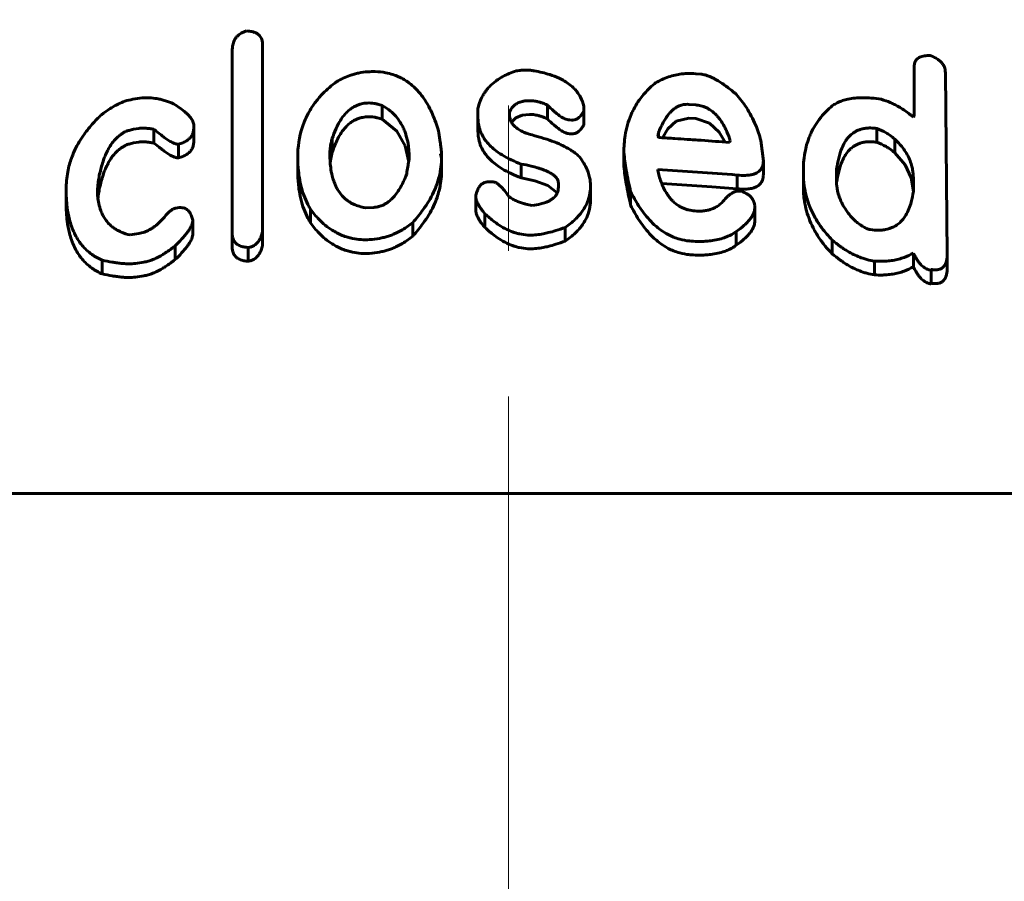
# Model space of a CAD drawing. Header units: millimetres. Extents: x -152 to 381, y -93 to 94.
# Tile 5 of 15: x -5.04 to 5.12, y 77.5 to 86.38. Entities that reach past the tile are written whole.
import ezdxf

# ---------------------------------------------------------------- set-up
doc = ezdxf.new("R2010")
doc.units = ezdxf.units.MM
doc.linetypes.add('K5LT_AXLED', pattern=[12, 7.5, -1.5, 1.5, -1.5])
doc.linetypes.add('K5LT_BASIC', pattern=[0])
doc.layers.add('Системный слой (1)', color=7, linetype='Continuous', true_color=0x6c6c6c)

# ---------------------------------------------------------------- blocks, each defined once
blk = doc.blocks.new('U1')
at = {"layer": 'Системный слой (1)', "color": 150, "linetype": 'K5LT_BASIC', "lineweight": 60, "true_color": 0x0080ff}
for p, q in [((0.033, 85.327), (0.077, 85.372)), ((0.077, 85.372), (0.143, 85.4)), ((0.143, 85.4), (0.22, 85.407))]:
    blk.add_line(p, q, dxfattribs=at)
blk = doc.blocks.new('U3')
at = {"layer": 'Системный слой (1)', "color": 150, "linetype": 'K5LT_BASIC', "lineweight": 60, "true_color": 0x0080ff}
for p, q in [((4.093, 84.888), (3.987, 85.012)), ((4.157, 84.752), (4.093, 84.888)), ((4.179, 84.614), (4.157, 84.752))]:
    blk.add_line(p, q, dxfattribs=at)
blk = doc.blocks.new('U4')
at = {"layer": 'Системный слой (1)', "color": 150, "linetype": 'K5LT_BASIC', "lineweight": 60, "true_color": 0x0080ff}
for p, q in [((1.733, 85.338), (1.647, 85.258)), ((1.864, 85.37), (1.733, 85.338)), ((1.647, 85.258), (1.589, 85.166))]:
    blk.add_line(p, q, dxfattribs=at)
blk = doc.blocks.new('U6')
at = {"layer": 'Системный слой (1)', "color": 150, "linetype": 'K5LT_BASIC', "lineweight": 60, "true_color": 0x0080ff}
for p, q in [((0.132, 84.755), (0.274, 84.723)), ((0.274, 84.723), (0.407, 84.676)), ((0.407, 84.676), (0.505, 84.598))]:
    blk.add_line(p, q, dxfattribs=at)
blk = doc.blocks.new('U8')
at = {"layer": 'Системный слой (1)', "color": 150, "linetype": 'K5LT_BASIC', "lineweight": 60, "true_color": 0x0080ff}
for p, q in [((3.393, 84.732), (3.388, 84.72)), ((3.387, 84.707), (3.386, 84.694)), ((3.388, 84.72), (3.387, 84.707))]:
    blk.add_line(p, q, dxfattribs=at)
blk = doc.blocks.new('U10')
at = {"layer": 'Системный слой (1)', "color": 150, "linetype": 'K5LT_BASIC', "lineweight": 60, "true_color": 0x0080ff}
for p, q in [((2.076, 85.317), (1.933, 85.364)), ((2.174, 85.226), (2.076, 85.317)), ((2.238, 85.122), (2.174, 85.226))]:
    blk.add_line(p, q, dxfattribs=at)
blk = doc.blocks.new('U15')
at = {"layer": 'Системный слой (1)', "color": 150, "linetype": 'K5LT_BASIC', "lineweight": 60, "true_color": 0x0080ff}
for p, q in [((-1.833, 84.949), (-1.838, 84.913)), ((-1.826, 84.984), (-1.833, 84.949)), ((-1.816, 85.019), (-1.826, 84.984))]:
    blk.add_line(p, q, dxfattribs=at)
blk = doc.blocks.new('U18')
at = {"layer": 'Системный слой (1)', "color": 150, "linetype": 'K5LT_BASIC', "lineweight": 60, "true_color": 0x0080ff}
for p, q in [((-1.151, 85.235), (-1.301, 85.358)), ((-1.066, 85.083), (-1.151, 85.235)), ((-1.028, 84.92), (-1.066, 85.083))]:
    blk.add_line(p, q, dxfattribs=at)
blk = doc.blocks.new('U19')
at = {"layer": 'Системный слой (1)', "color": 150, "linetype": 'K5LT_BASIC', "lineweight": 60, "true_color": 0x0080ff}
for p, q in [((1.842, 84.679), (1.583, 84.694)), ((2.101, 84.661), (1.842, 84.679)), ((2.36, 84.641), (2.101, 84.661))]:
    blk.add_line(p, q, dxfattribs=at)

msp = doc.modelspace()

# ---------------------------------------------------------------- linework, layer by layer
at = {"layer": 'Системный слой (1)', "color": 30, "linetype": 'K5LT_AXLED', "lineweight": 18, "true_color": 0xff8000}
msp.add_line((0, 94.5), (0, 60.5), dxfattribs=at)
at = {"layer": 'Системный слой (1)', "color": 150, "linetype": 'K5LT_BASIC', "lineweight": 60, "true_color": 0x0080ff}
for p, q in [((-2.849, 84.181), (-2.849, 86.06)), ((-2.535, 86.123), (-2.535, 84.199)), ((4.187, 85.394), (4.187, 85.901)), ((1.933, 85.827), (1.986, 85.822)), ((4.509, 85.84), (4.528, 83.96)), ((-3.874, 85.563), (-3.779, 85.579)), ((-1.301, 85.358), (-1.301, 85.499)), ((-0.313, 85.374), (-0.313, 85.47)), ((0.403, 85.362), (0.403, 85.503)), ((0.779, 85.494), (0.779, 85.441)), ((0.779, 85.3), (0.779, 85.441)), ((1.864, 85.511), (1.933, 85.505)), ((-0.313, 85.233), (-0.313, 85.374)), ((0.012, 85.427), (0.012, 85.411)), ((0.656, 85.349), (0.63, 85.35)), ((1.864, 85.37), (1.933, 85.364)), ((4.179, 85.378), (4.187, 85.394)), ((-3.813, 85.263), (-3.866, 85.255)), ((-3.656, 85.112), (-3.656, 85.254)), ((-3.246, 85.295), (-3.246, 85.269)), ((-3.246, 85.127), (-3.246, 85.269)), ((3.803, 85.12), (3.803, 85.262)), ((-1.816, 85.019), (-1.816, 85.16)), ((0.656, 85.208), (0.63, 85.208)), ((1.541, 85.178), (1.549, 85.22)), ((1.549, 85.173), (1.549, 85.22)), ((2.29, 85.134), (2.282, 85.119)), ((2.604, 85.139), (2.631, 84.927)), ((3.987, 85.012), (3.987, 85.153)), ((-3.813, 85.122), (-3.866, 85.113)), ((-3.403, 84.96), (-3.403, 85.101)), ((-2.173, 84.824), (-2.173, 84.966)), ((-1.841, 84.993), (-1.841, 84.993)), ((-0.699, 85.001), (-0.69, 84.958)), ((-0.69, 84.958), (-0.69, 85.009)), ((-0.69, 84.817), (-0.69, 84.958)), ((1.192, 84.873), (1.192, 85.014)), ((0.132, 84.755), (0.132, 84.896)), ((1.541, 84.838), (1.541, 84.83)), ((2.631, 84.786), (2.631, 84.927)), ((3.044, 84.808), (3.044, 84.834)), ((3.393, 84.732), (3.393, 84.873)), ((2.36, 84.641), (2.36, 84.782)), ((3.044, 84.667), (3.044, 84.808)), ((3.385, 84.729), (3.385, 84.779)), ((3.385, 84.729), (3.385, 84.729)), ((4.179, 84.751), (4.179, 84.614)), ((-4.562, 84.494), (-4.562, 84.635)), ((-4.24, 84.641), (-4.24, 84.641)), ((-4.232, 84.571), (-4.232, 84.713)), ((-0.207, 84.712), (-0.164, 84.713)), ((0.516, 84.655), (0.516, 84.699)), ((0.848, 84.531), (0.848, 84.672)), ((-0.337, 84.421), (-0.337, 84.562)), ((1.262, 84.47), (1.262, 84.611)), ((2.37, 84.615), (2.413, 84.611)), ((-3.43, 84.441), (-3.395, 84.446)), ((-2.042, 84.289), (-2.042, 84.43)), ((-1.387, 84.449), (-1.475, 84.444)), ((2.543, 84.468), (2.543, 84.451)), ((2.543, 84.31), (2.543, 84.451)), ((-0.241, 84.24), (-0.241, 84.381)), ((-3.256, 84.175), (-3.256, 84.317)), ((-0.987, 84.152), (-0.987, 84.293)), ((0.587, 84.102), (0.587, 84.243)), ((-3.901, 84.165), (-3.813, 84.179)), ((-2.849, 84.04), (-2.849, 84.181)), ((-2.535, 84.057), (-2.535, 84.199)), ((2.351, 84.059), (2.351, 84.2)), ((-3.438, 83.91), (-3.438, 84.051)), ((-2.684, 83.894), (-2.684, 84.035)), ((3.342, 83.971), (3.342, 84.112)), ((4.179, 83.837), (4.179, 83.978)), ((4.528, 83.819), (4.528, 83.96)), ((-4.189, 83.762), (-4.189, 83.903)), ((-3.76, 83.884), (-3.848, 83.871)), ((3.777, 83.753), (3.777, 83.895)), ((-3.76, 83.743), (-3.848, 83.73)), ((4.362, 83.667), (4.362, 83.809)), ((-27.5, 81.5), (27.5, 81.5))]:
    msp.add_line(p, q, dxfattribs=at)
msp.add_arc((-4.543, 84.571), 0.311, 353.6471, 359.9964, dxfattribs=at)
for points, knots in [([(-2.7, 86.268), (-2.712, 86.265), (-2.729, 86.259), (-2.75, 86.249), (-2.768, 86.239), (-2.788, 86.223), (-2.809, 86.202), (-2.825, 86.175), (-2.837, 86.148), (-2.843, 86.124), (-2.848, 86.094), (-2.849, 86.074), (-2.849, 86.06)], [0, 0, 0, 0, 1.358897, 2.023749, 2.839894, 3.882622, 5.223402, 6.817403, 8.322351, 9.666934, 10.756035, 13, 13, 13, 13]), ([(-2.535, 86.123), (-2.535, 86.136), (-2.537, 86.155), (-2.544, 86.181), (-2.553, 86.202), (-2.568, 86.223), (-2.59, 86.241), (-2.617, 86.254), (-2.653, 86.264), (-2.681, 86.267), (-2.7, 86.268)], [0, 0, 0, 0, 2.005634, 2.963157, 4.094934, 5.34861, 6.666509, 7.845809, 8.939602, 11, 11, 11, 11]), ([(4.362, 86.013), (4.349, 86.014), (4.326, 86.014), (4.294, 86.011), (4.267, 86.006), (4.244, 85.997), (4.225, 85.986), (4.212, 85.974), (4.201, 85.959), (4.193, 85.943), (4.188, 85.923), (4.187, 85.909), (4.187, 85.901)], [0, 0, 0, 0, 1.845736, 3.106003, 4.502726, 5.793369, 6.926838, 7.979509, 9.03164, 10.226121, 11.334464, 13, 13, 13, 13]), ([(4.509, 85.84), (4.509, 85.854), (4.507, 85.876), (4.497, 85.901), (4.488, 85.917), (4.477, 85.934), (4.459, 85.955), (4.422, 85.984), (4.387, 86.002), (4.362, 86.013)], [0, 0, 0, 0, 2.115043, 3.160428, 3.727427, 4.586807, 5.750471, 7.114526, 10, 10, 10, 10]), ([(-1.449, 85.847), (-1.481, 85.845), (-1.528, 85.838), (-1.59, 85.823), (-1.669, 85.798), (-1.729, 85.77), (-1.771, 85.746)], [0, 0, 0, 0, 1.939784, 2.830615, 3.848867, 7, 7, 7, 7]), ([(-0.716, 85.218), (-0.732, 85.275), (-0.759, 85.359), (-0.811, 85.472), (-0.855, 85.549), (-0.909, 85.625), (-0.968, 85.688), (-1.03, 85.739), (-1.084, 85.773), (-1.135, 85.798), (-1.194, 85.821), (-1.273, 85.841), (-1.361, 85.85), (-1.423, 85.849), (-1.449, 85.847)], [0, 0, 0, 0, 2.927225, 4.263986, 5.891371, 7.066975, 8.556075, 9.662103, 10.44288, 11.114566, 11.892716, 12.82025, 14.107549, 15, 15, 15, 15]), ([(0.081, 85.856), (0.056, 85.848), (0.015, 85.833), (-0.038, 85.808), (-0.085, 85.782), (-0.114, 85.762), (-0.129, 85.75)], [0, 0, 0, 0, 2.217258, 3.718808, 5.158057, 7, 7, 7, 7]), ([(0.228, 85.863), (0.212, 85.864), (0.187, 85.864), (0.155, 85.864), (0.133, 85.863), (0.108, 85.86), (0.091, 85.858), (0.081, 85.856)], [0, 0, 0, 0, 2.693076, 3.905545, 5.206207, 6.35157, 8, 8, 8, 8]), ([(0.779, 85.494), (0.772, 85.525), (0.753, 85.575), (0.715, 85.634), (0.678, 85.677), (0.635, 85.715), (0.582, 85.751), (0.513, 85.787), (0.411, 85.826), (0.309, 85.85), (0.241, 85.861), (0.228, 85.863)], [0, 0, 0, 0, 1.947059, 3.237595, 4.027943, 5.119801, 6.258666, 7.260794, 8.903402, 11.39347, 12, 12, 12, 12]), ([(-1.771, 85.746), (-1.823, 85.707), (-1.901, 85.64), (-1.976, 85.553), (-2.022, 85.49), (-2.059, 85.43), (-2.095, 85.358), (-2.155, 85.202), (-2.173, 85.07), (-2.173, 84.966)], [0, 0, 0, 0, 1.852839, 3.023743, 3.56165, 4.326802, 5.306302, 6.256576, 10, 10, 10, 10]), ([(-0.129, 85.75), (-0.153, 85.732), (-0.189, 85.701), (-0.226, 85.659), (-0.25, 85.624), (-0.272, 85.587), (-0.295, 85.536), (-0.307, 85.495), (-0.313, 85.47)], [0, 0, 0, 0, 2.101455, 3.404582, 4.306974, 5.452164, 6.809907, 9, 9, 9, 9]), ([(1.933, 85.827), (1.901, 85.829), (1.851, 85.83), (1.781, 85.825), (1.719, 85.814), (1.627, 85.789), (1.563, 85.758), (1.523, 85.735)], [0, 0, 0, 0, 1.745229, 2.634319, 3.806046, 5.168928, 8, 8, 8, 8]), ([(2.351, 85.616), (2.321, 85.641), (2.274, 85.679), (2.21, 85.725), (2.17, 85.75), (2.137, 85.769), (2.109, 85.784), (2.073, 85.8), (2.033, 85.815), (2.001, 85.821), (1.986, 85.822)], [0, 0, 0, 0, 3.256215, 4.944034, 6.257283, 6.991767, 7.882063, 8.665154, 9.943739, 11, 11, 11, 11]), ([(1.523, 85.735), (1.479, 85.7), (1.406, 85.632), (1.331, 85.532), (1.29, 85.457), (1.24, 85.349), (1.201, 85.206), (1.192, 85.073), (1.192, 85.014)], [0, 0, 0, 0, 1.63906, 3.023557, 3.953291, 4.420922, 6.976089, 9, 9, 9, 9]), ([(-3.874, 85.563), (-3.902, 85.559), (-3.953, 85.546), (-4.009, 85.522), (-4.06, 85.497), (-4.121, 85.461), (-4.169, 85.426), (-4.197, 85.404)], [0, 0, 0, 0, 1.761515, 3.275762, 3.914316, 5.538419, 8, 8, 8, 8]), ([(-3.456, 85.516), (-3.482, 85.529), (-3.523, 85.545), (-3.581, 85.561), (-3.637, 85.573), (-3.702, 85.58), (-3.754, 85.58), (-3.779, 85.579)], [0, 0, 0, 0, 2.276212, 3.385465, 4.427765, 6.326566, 8, 8, 8, 8]), ([(0.012, 85.427), (0.02, 85.449), (0.035, 85.477), (0.064, 85.503), (0.08, 85.515), (0.098, 85.526), (0.121, 85.535), (0.148, 85.543), (0.182, 85.548), (0.207, 85.549), (0.22, 85.549)], [0, 0, 0, 0, 3.623495, 4.522698, 5.291608, 6.204014, 7.199877, 8.171581, 9.534701, 11, 11, 11, 11]), ([(0.22, 85.549), (0.237, 85.549), (0.263, 85.547), (0.299, 85.54), (0.327, 85.533), (0.363, 85.521), (0.388, 85.511), (0.403, 85.503)], [0, 0, 0, 0, 2.119986, 3.146264, 4.471427, 5.776203, 8, 8, 8, 8]), ([(2.604, 85.139), (2.591, 85.192), (2.563, 85.277), (2.509, 85.39), (2.446, 85.497), (2.39, 85.571), (2.351, 85.616)], [0, 0, 0, 0, 2.266201, 3.597609, 4.876693, 7, 7, 7, 7]), ([(3.848, 85.563), (3.814, 85.568), (3.75, 85.577), (3.679, 85.58), (3.617, 85.579), (3.559, 85.575), (3.492, 85.563), (3.442, 85.548), (3.399, 85.53), (3.374, 85.517), (3.359, 85.508)], [0, 0, 0, 0, 2.186227, 3.980187, 4.513401, 6.143444, 7.708086, 8.941373, 9.693252, 11, 11, 11, 11]), ([(4.179, 85.378), (4.148, 85.405), (4.1, 85.443), (4.031, 85.485), (3.984, 85.51), (3.925, 85.538), (3.88, 85.554), (3.848, 85.563)], [0, 0, 0, 0, 2.751375, 4.015403, 5.126022, 6.04958, 8, 8, 8, 8]), ([(-3.246, 85.295), (-3.246, 85.308), (-3.253, 85.335), (-3.274, 85.37), (-3.3, 85.4), (-3.336, 85.434), (-3.387, 85.473), (-3.432, 85.502), (-3.456, 85.516)], [0, 0, 0, 0, 1.243393, 2.649303, 3.71506, 4.731905, 6.811683, 9, 9, 9, 9]), ([(-1.457, 85.525), (-1.477, 85.524), (-1.508, 85.519), (-1.548, 85.507), (-1.58, 85.493), (-1.614, 85.474), (-1.65, 85.446), (-1.684, 85.413), (-1.719, 85.368), (-1.752, 85.316), (-1.787, 85.244), (-1.806, 85.191), (-1.816, 85.16)], [0, 0, 0, 0, 1.194455, 1.834319, 2.532417, 3.363435, 4.398546, 5.577266, 6.744721, 8.54203, 10.325285, 13, 13, 13, 13]), ([(-1.301, 85.499), (-1.317, 85.505), (-1.344, 85.513), (-1.396, 85.524), (-1.432, 85.526), (-1.457, 85.525)], [0, 0, 0, 0, 1.975482, 3.278358, 6, 6, 6, 6]), ([(-1.022, 84.946), (-1.022, 84.998), (-1.028, 85.083), (-1.049, 85.178), (-1.07, 85.237), (-1.089, 85.281), (-1.118, 85.334), (-1.158, 85.388), (-1.219, 85.448), (-1.27, 85.482), (-1.301, 85.499)], [0, 0, 0, 0, 2.819732, 4.525677, 5.216055, 6.116585, 6.989777, 8.283507, 9.474028, 11, 11, 11, 11]), ([(0.403, 85.503), (0.424, 85.483), (0.455, 85.454), (0.498, 85.417), (0.524, 85.397), (0.547, 85.382), (0.564, 85.372), (0.583, 85.362), (0.606, 85.353), (0.622, 85.35), (0.63, 85.35)], [0, 0, 0, 0, 3.798215, 5.218938, 6.867025, 7.800981, 8.392408, 9.223598, 10.198028, 11, 11, 11, 11]), ([(0.656, 85.349), (0.66, 85.349), (0.667, 85.349), (0.678, 85.351), (0.69, 85.354), (0.703, 85.359), (0.717, 85.367), (0.733, 85.38), (0.748, 85.396), (0.764, 85.416), (0.774, 85.432), (0.779, 85.441)], [0, 0, 0, 0, 0.643284, 1.323599, 2.091693, 3.006204, 4.170276, 5.673019, 7.519428, 9.274374, 12, 12, 12, 12]), ([(1.864, 85.511), (1.853, 85.512), (1.836, 85.512), (1.814, 85.51), (1.795, 85.506), (1.773, 85.499), (1.747, 85.488), (1.718, 85.471), (1.69, 85.448), (1.662, 85.419), (1.634, 85.383), (1.603, 85.335), (1.575, 85.28), (1.557, 85.239), (1.549, 85.22)], [0, 0, 0, 0, 0.873735, 1.287526, 1.797279, 2.430592, 3.237186, 4.279882, 5.490803, 6.7267, 8.331166, 10.161004, 12.720178, 15, 15, 15, 15]), ([(2.29, 85.134), (2.28, 85.166), (2.262, 85.214), (2.233, 85.276), (2.206, 85.324), (2.179, 85.363), (2.148, 85.399), (2.117, 85.429), (2.081, 85.456), (2.047, 85.475), (2.016, 85.488), (1.978, 85.5), (1.95, 85.504), (1.933, 85.505)], [0, 0, 0, 0, 2.889428, 4.366691, 5.821064, 7.400129, 8.219183, 9.514937, 10.675709, 11.429933, 12.235722, 12.888578, 14, 14, 14, 14]), ([(3.359, 85.508), (3.314, 85.473), (3.249, 85.411), (3.178, 85.317), (3.136, 85.245), (3.095, 85.153), (3.055, 85.021), (3.044, 84.902), (3.044, 84.834)], [0, 0, 0, 0, 1.794439, 2.945895, 4.022948, 4.684904, 6.528682, 9, 9, 9, 9]), ([(-4.197, 85.404), (-4.232, 85.372), (-4.301, 85.302), (-4.381, 85.2), (-4.441, 85.104), (-4.49, 85.006), (-4.525, 84.909), (-4.555, 84.78), (-4.562, 84.695), (-4.562, 84.635)], [0, 0, 0, 0, 1.424192, 3.039196, 4.133439, 5.192268, 6.789675, 7.763975, 10, 10, 10, 10]), ([(-1.457, 85.383), (-1.477, 85.382), (-1.508, 85.377), (-1.548, 85.365), (-1.58, 85.352), (-1.614, 85.332), (-1.65, 85.305), (-1.684, 85.271), (-1.719, 85.227), (-1.752, 85.174), (-1.787, 85.102), (-1.806, 85.05), (-1.816, 85.019)], [0, 0, 0, 0, 1.194455, 1.834319, 2.532417, 3.363435, 4.398546, 5.577266, 6.744721, 8.54203, 10.325285, 13, 13, 13, 13]), ([(-1.301, 85.358), (-1.317, 85.363), (-1.344, 85.371), (-1.396, 85.382), (-1.432, 85.385), (-1.457, 85.383)], [0, 0, 0, 0, 1.975482, 3.278358, 6, 6, 6, 6]), ([(-0.313, 85.374), (-0.313, 85.34), (-0.306, 85.282), (-0.278, 85.206), (-0.242, 85.144), (-0.196, 85.09), (-0.137, 85.037), (-0.035, 84.967), (0.063, 84.922), (0.132, 84.896)], [0, 0, 0, 0, 1.693573, 2.881985, 3.885498, 5.013153, 5.991926, 7.239635, 10, 10, 10, 10]), ([(0.263, 85.191), (0.241, 85.197), (0.208, 85.206), (0.163, 85.222), (0.126, 85.24), (0.087, 85.264), (0.053, 85.295), (0.03, 85.329), (0.015, 85.368), (0.012, 85.395), (0.012, 85.411)], [0, 0, 0, 0, 1.805406, 2.687793, 3.829096, 5.183881, 6.70004, 8.073085, 9.241199, 11, 11, 11, 11]), ([(0.22, 85.407), (0.237, 85.407), (0.263, 85.405), (0.299, 85.399), (0.327, 85.391), (0.363, 85.38), (0.388, 85.369), (0.403, 85.362)], [0, 0, 0, 0, 2.119986, 3.146264, 4.471427, 5.776203, 8, 8, 8, 8]), ([(0.403, 85.362), (0.424, 85.341), (0.455, 85.312), (0.498, 85.276), (0.524, 85.256), (0.547, 85.241), (0.564, 85.23), (0.583, 85.22), (0.606, 85.212), (0.622, 85.208), (0.63, 85.208)], [0, 0, 0, 0, 3.798215, 5.218938, 6.867025, 7.800981, 8.392408, 9.223598, 10.198028, 11, 11, 11, 11]), ([(-4.232, 84.713), (-4.225, 84.756), (-4.212, 84.819), (-4.187, 84.908), (-4.165, 84.971), (-4.138, 85.03), (-4.111, 85.08), (-4.078, 85.127), (-4.042, 85.166), (-4.007, 85.196), (-3.977, 85.216), (-3.947, 85.231), (-3.911, 85.245), (-3.882, 85.252), (-3.866, 85.255)], [0, 0, 0, 0, 3.176372, 4.656782, 6.478708, 7.806449, 9.090401, 10.242606, 11.489321, 12.337466, 12.963301, 13.480228, 14.159833, 15, 15, 15, 15]), ([(-3.813, 85.263), (-3.805, 85.265), (-3.786, 85.266), (-3.759, 85.266), (-3.73, 85.264), (-3.696, 85.261), (-3.67, 85.256), (-3.656, 85.254)], [0, 0, 0, 0, 1.280331, 2.852566, 3.893791, 5.770327, 8, 8, 8, 8]), ([(-3.656, 85.254), (-3.633, 85.234), (-3.598, 85.206), (-3.549, 85.169), (-3.517, 85.147), (-3.489, 85.13), (-3.47, 85.12), (-3.456, 85.113), (-3.445, 85.108), (-3.433, 85.104), (-3.419, 85.101), (-3.409, 85.1), (-3.403, 85.101)], [0, 0, 0, 0, 4.243722, 6.093906, 8.190022, 9.382924, 10.42084, 10.855374, 11.36846, 11.910512, 12.33677, 13, 13, 13, 13]), ([(-3.403, 85.101), (-3.388, 85.105), (-3.358, 85.115), (-3.322, 85.133), (-3.295, 85.153), (-3.277, 85.172), (-3.26, 85.198), (-3.249, 85.23), (-3.246, 85.256), (-3.246, 85.269)], [0, 0, 0, 0, 1.611866, 3.218605, 4.212773, 5.375535, 6.380831, 8.110097, 10, 10, 10, 10]), ([(-0.313, 85.233), (-0.313, 85.199), (-0.306, 85.14), (-0.278, 85.064), (-0.242, 85.002), (-0.196, 84.948), (-0.137, 84.895), (-0.035, 84.825), (0.063, 84.781), (0.132, 84.755)], [0, 0, 0, 0, 1.693573, 2.881985, 3.885498, 5.013153, 5.991926, 7.239635, 10, 10, 10, 10]), ([(0.656, 85.208), (0.66, 85.207), (0.667, 85.208), (0.678, 85.209), (0.69, 85.212), (0.703, 85.217), (0.717, 85.226), (0.733, 85.238), (0.748, 85.254), (0.764, 85.275), (0.774, 85.29), (0.779, 85.3)], [0, 0, 0, 0, 0.643284, 1.323599, 2.091693, 3.006204, 4.170276, 5.673019, 7.519428, 9.274374, 12, 12, 12, 12]), ([(3.393, 84.873), (3.399, 84.91), (3.409, 84.965), (3.432, 85.039), (3.453, 85.088), (3.481, 85.137), (3.509, 85.173), (3.537, 85.2), (3.559, 85.217), (3.584, 85.233), (3.615, 85.248), (3.649, 85.259), (3.69, 85.266), (3.742, 85.269), (3.781, 85.265), (3.803, 85.262)], [0, 0, 0, 0, 3.210855, 4.664612, 6.425207, 7.683478, 9.252375, 9.986283, 10.587667, 11.347786, 12.070851, 12.899225, 13.681102, 14.684784, 16, 16, 16, 16]), ([(3.987, 85.153), (3.972, 85.168), (3.943, 85.19), (3.882, 85.228), (3.836, 85.249), (3.803, 85.262)], [0, 0, 0, 0, 1.898978, 3.171395, 6, 6, 6, 6]), ([(-1.816, 85.16), (-1.821, 85.145), (-1.828, 85.122), (-1.834, 85.088), (-1.839, 85.048), (-1.841, 85.015), (-1.841, 84.993)], [0, 0, 0, 0, 1.895078, 2.974424, 4.228318, 7, 7, 7, 7]), ([(-0.69, 85.009), (-0.69, 85.011), (-0.69, 85.02), (-0.692, 85.035), (-0.695, 85.057), (-0.698, 85.085), (-0.705, 85.14), (-0.712, 85.186), (-0.716, 85.218)], [0, 0, 0, 0, 0.279651, 1.083938, 1.948459, 3.106408, 4.764763, 9, 9, 9, 9]), ([(0.769, 84.919), (0.757, 84.942), (0.729, 84.977), (0.682, 85.015), (0.641, 85.043), (0.59, 85.072), (0.517, 85.107), (0.421, 85.144), (0.333, 85.172), (0.279, 85.187), (0.263, 85.191)], [0, 0, 0, 0, 1.756318, 2.795095, 3.599392, 4.630127, 6.127146, 8.035, 10.114924, 11, 11, 11, 11]), ([(1.541, 85.178), (1.544, 85.176), (1.549, 85.174), (1.555, 85.171), (1.561, 85.169), (1.565, 85.168), (1.568, 85.168)], [0, 0, 0, 0, 2.593711, 3.987348, 5.279408, 7, 7, 7, 7]), ([(1.568, 85.168), (1.618, 85.165), (1.71, 85.159), (1.851, 85.15), (2.039, 85.137), (2.185, 85.126), (2.282, 85.119)], [0, 0, 0, 0, 1.47709, 2.710916, 4.13473, 7, 7, 7, 7]), ([(4.179, 84.751), (4.179, 84.78), (4.175, 84.824), (4.16, 84.889), (4.14, 84.946), (4.109, 85.006), (4.061, 85.077), (4.017, 85.125), (3.987, 85.153)], [0, 0, 0, 0, 1.86675, 2.831511, 4.190437, 5.516818, 6.811417, 9, 9, 9, 9]), ([(-4.232, 84.571), (-4.225, 84.614), (-4.212, 84.678), (-4.187, 84.767), (-4.165, 84.829), (-4.138, 84.889), (-4.111, 84.938), (-4.078, 84.985), (-4.042, 85.025), (-4.007, 85.055), (-3.977, 85.074), (-3.947, 85.09), (-3.911, 85.104), (-3.882, 85.111), (-3.866, 85.113)], [0, 0, 0, 0, 3.176372, 4.656782, 6.478708, 7.806449, 9.090401, 10.242606, 11.489321, 12.337466, 12.963301, 13.480228, 14.159833, 15, 15, 15, 15]), ([(-3.813, 85.122), (-3.805, 85.123), (-3.786, 85.125), (-3.759, 85.125), (-3.73, 85.123), (-3.696, 85.119), (-3.67, 85.115), (-3.656, 85.112)], [0, 0, 0, 0, 1.280331, 2.852566, 3.893791, 5.770327, 8, 8, 8, 8]), ([(-3.656, 85.112), (-3.633, 85.093), (-3.598, 85.064), (-3.549, 85.028), (-3.517, 85.006), (-3.489, 84.988), (-3.47, 84.978), (-3.456, 84.972), (-3.445, 84.967), (-3.433, 84.963), (-3.419, 84.96), (-3.409, 84.959), (-3.403, 84.96)], [0, 0, 0, 0, 4.243722, 6.093906, 8.190022, 9.382924, 10.42084, 10.855374, 11.36846, 11.910512, 12.33677, 13, 13, 13, 13]), ([(-3.403, 84.96), (-3.388, 84.964), (-3.358, 84.973), (-3.322, 84.991), (-3.295, 85.012), (-3.277, 85.031), (-3.26, 85.056), (-3.249, 85.089), (-3.246, 85.114), (-3.246, 85.127)], [0, 0, 0, 0, 1.611866, 3.218605, 4.212773, 5.375535, 6.380831, 8.110097, 10, 10, 10, 10]), ([(3.393, 84.732), (3.399, 84.769), (3.409, 84.824), (3.432, 84.897), (3.453, 84.947), (3.481, 84.996), (3.509, 85.032), (3.537, 85.058), (3.559, 85.076), (3.584, 85.092), (3.615, 85.106), (3.649, 85.117), (3.69, 85.125), (3.742, 85.127), (3.781, 85.124), (3.803, 85.12)], [0, 0, 0, 0, 3.210855, 4.664612, 6.425207, 7.683478, 9.252375, 9.986283, 10.587667, 11.347786, 12.070851, 12.899225, 13.681102, 14.684784, 16, 16, 16, 16]), ([(3.987, 85.012), (3.972, 85.026), (3.943, 85.049), (3.882, 85.086), (3.836, 85.107), (3.803, 85.12)], [0, 0, 0, 0, 1.898978, 3.171395, 6, 6, 6, 6]), ([(-2.173, 84.966), (-2.173, 84.919), (-2.169, 84.84), (-2.153, 84.727), (-2.121, 84.593), (-2.079, 84.493), (-2.042, 84.43)], [0, 0, 0, 0, 1.792247, 2.985691, 4.372689, 7, 7, 7, 7]), ([(-1.841, 84.993), (-1.841, 84.949), (-1.837, 84.875), (-1.821, 84.785), (-1.805, 84.73), (-1.791, 84.692), (-1.776, 84.659), (-1.749, 84.61), (-1.716, 84.568), (-1.677, 84.533), (-1.652, 84.513), (-1.622, 84.494), (-1.585, 84.476), (-1.537, 84.458), (-1.497, 84.448), (-1.475, 84.444)], [0, 0, 0, 0, 3.21316, 5.337662, 6.618415, 7.310977, 8.190187, 9.16489, 11.199746, 11.738153, 12.459192, 13.178417, 13.816991, 14.846711, 16, 16, 16, 16]), ([(-1.048, 84.796), (-1.045, 84.82), (-1.04, 84.854), (-1.033, 84.895), (-1.029, 84.917), (-1.026, 84.93), (-1.024, 84.939), (-1.023, 84.944), (-1.022, 84.946)], [0, 0, 0, 0, 4.273677, 6.127463, 7.381918, 8.168077, 8.557109, 9, 9, 9, 9]), ([(-0.987, 84.293), (-0.948, 84.336), (-0.889, 84.408), (-0.819, 84.513), (-0.771, 84.602), (-0.737, 84.686), (-0.71, 84.773), (-0.693, 84.862), (-0.69, 84.927), (-0.69, 84.958)], [0, 0, 0, 0, 2.160206, 3.504099, 4.883557, 6.189518, 7.217825, 8.675147, 10, 10, 10, 10]), ([(-0.699, 85.001), (-0.698, 85.001), (-0.696, 85.001), (-0.694, 85.002), (-0.693, 85.002), (-0.692, 85.003), (-0.691, 85.004), (-0.69, 85.006), (-0.69, 85.008), (-0.69, 85.009)], [0, 0, 0, 0, 2.222276, 2.917284, 4.189661, 4.806257, 5.554622, 7.533878, 10, 10, 10, 10]), ([(1.192, 85.014), (1.198, 84.954), (1.216, 84.819), (1.244, 84.685), (1.262, 84.611)], [0, 0, 0, 0, 2.243007, 5, 5, 5, 5]), ([(0.132, 84.896), (0.167, 84.89), (0.223, 84.879), (0.288, 84.861), (0.33, 84.848), (0.362, 84.837), (0.39, 84.825), (0.416, 84.813), (0.442, 84.799), (0.465, 84.784), (0.484, 84.768), (0.497, 84.753), (0.507, 84.737), (0.514, 84.719), (0.516, 84.707), (0.516, 84.699)], [0, 0, 0, 0, 3.445764, 5.490288, 6.642857, 7.779155, 8.818863, 9.793142, 10.700184, 11.948242, 12.699621, 13.529338, 14.334879, 14.969877, 16, 16, 16, 16]), ([(0.848, 84.672), (0.848, 84.701), (0.843, 84.747), (0.825, 84.81), (0.802, 84.864), (0.782, 84.9), (0.769, 84.919)], [0, 0, 0, 0, 2.362246, 3.859723, 5.245489, 7, 7, 7, 7]), ([(1.192, 84.873), (1.198, 84.812), (1.216, 84.678), (1.244, 84.544), (1.262, 84.47)], [0, 0, 0, 0, 2.243007, 5, 5, 5, 5]), ([(1.541, 84.83), (1.55, 84.79), (1.568, 84.73), (1.6, 84.653), (1.626, 84.605), (1.652, 84.566), (1.675, 84.537), (1.708, 84.501), (1.745, 84.471), (1.789, 84.447), (1.823, 84.432), (1.868, 84.419), (1.903, 84.413), (1.925, 84.412)], [0, 0, 0, 0, 3.187112, 4.849289, 6.328363, 7.227071, 8.226896, 8.92902, 10.560807, 11.305734, 12.036585, 12.745889, 14, 14, 14, 14]), ([(2.36, 84.782), (2.389, 84.779), (2.436, 84.777), (2.486, 84.782), (2.521, 84.788), (2.547, 84.796), (2.574, 84.81), (2.592, 84.825), (2.606, 84.84), (2.624, 84.869), (2.63, 84.898), (2.631, 84.922), (2.631, 84.927)], [0, 0, 0, 0, 2.813663, 4.422036, 4.849795, 6.285149, 7.184919, 8.103906, 8.994785, 9.787215, 12.354099, 13, 13, 13, 13]), ([(3.393, 84.873), (3.392, 84.873), (3.391, 84.872), (3.391, 84.871), (3.39, 84.869), (3.389, 84.866), (3.388, 84.86), (3.387, 84.852), (3.386, 84.836), (3.385, 84.811), (3.385, 84.791), (3.385, 84.779)], [0, 0, 0, 0, 0.27605, 0.394168, 0.631341, 0.979554, 1.647989, 2.7254, 4.34245, 7.640703, 12, 12, 12, 12]), ([(-2.173, 84.824), (-2.173, 84.777), (-2.169, 84.699), (-2.153, 84.585), (-2.121, 84.451), (-2.079, 84.351), (-2.042, 84.289)], [0, 0, 0, 0, 1.792247, 2.985691, 4.372689, 7, 7, 7, 7]), ([(-1.387, 84.449), (-1.375, 84.45), (-1.358, 84.452), (-1.334, 84.458), (-1.313, 84.464), (-1.289, 84.474), (-1.26, 84.489), (-1.229, 84.512), (-1.197, 84.54), (-1.162, 84.58), (-1.127, 84.631), (-1.086, 84.705), (-1.061, 84.762), (-1.048, 84.796)], [0, 0, 0, 0, 0.803834, 1.194814, 1.68531, 2.286253, 3.053909, 4.063479, 5.25281, 6.466633, 8.439758, 10.595316, 14, 14, 14, 14]), ([(-0.987, 84.152), (-0.948, 84.195), (-0.889, 84.267), (-0.819, 84.371), (-0.771, 84.46), (-0.737, 84.544), (-0.71, 84.632), (-0.693, 84.72), (-0.69, 84.785), (-0.69, 84.817)], [0, 0, 0, 0, 2.160206, 3.504099, 4.883557, 6.189518, 7.217825, 8.675147, 10, 10, 10, 10]), ([(2.36, 84.641), (2.389, 84.638), (2.436, 84.635), (2.486, 84.64), (2.521, 84.647), (2.547, 84.655), (2.574, 84.669), (2.592, 84.683), (2.606, 84.699), (2.624, 84.727), (2.63, 84.757), (2.631, 84.781), (2.631, 84.786)], [0, 0, 0, 0, 2.813663, 4.422036, 4.849795, 6.285149, 7.184919, 8.103906, 8.994785, 9.787215, 12.354099, 13, 13, 13, 13]), ([(3.044, 84.808), (3.044, 84.763), (3.049, 84.684), (3.073, 84.56), (3.112, 84.444), (3.168, 84.333), (3.241, 84.223), (3.302, 84.152), (3.342, 84.112)], [0, 0, 0, 0, 1.68545, 2.943206, 4.6151, 6.061102, 7.231538, 9, 9, 9, 9]), ([(3.385, 84.729), (3.385, 84.701), (3.388, 84.66), (3.401, 84.598), (3.418, 84.543), (3.446, 84.481), (3.479, 84.426), (3.524, 84.366), (3.56, 84.327), (3.585, 84.303)], [0, 0, 0, 0, 1.846707, 2.79195, 4.172118, 5.584142, 7.028402, 8.051582, 10, 10, 10, 10]), ([(-4.562, 84.635), (-4.562, 84.572), (-4.557, 84.468), (-4.534, 84.341), (-4.511, 84.266), (-4.491, 84.212), (-4.468, 84.163), (-4.427, 84.091), (-4.37, 84.022), (-4.287, 83.953), (-4.228, 83.921), (-4.189, 83.903)], [0, 0, 0, 0, 2.717569, 4.491055, 5.556164, 6.135703, 6.927162, 7.892104, 9.611121, 10.514947, 12, 12, 12, 12]), ([(-4.24, 84.641), (-4.24, 84.596), (-4.235, 84.525), (-4.216, 84.447), (-4.199, 84.399), (-4.182, 84.363), (-4.159, 84.324), (-4.13, 84.288), (-4.098, 84.257), (-4.064, 84.231), (-4.03, 84.211), (-3.978, 84.186), (-3.934, 84.172), (-3.901, 84.165)], [0, 0, 0, 0, 3.177249, 5.03625, 5.765111, 6.763968, 7.828249, 8.879144, 9.839677, 10.715446, 11.50042, 12.205191, 14, 14, 14, 14]), ([(-0.207, 84.712), (-0.214, 84.712), (-0.225, 84.711), (-0.24, 84.707), (-0.252, 84.703), (-0.266, 84.695), (-0.28, 84.684), (-0.294, 84.668), (-0.305, 84.651), (-0.315, 84.632), (-0.327, 84.602), (-0.334, 84.578), (-0.337, 84.562)], [0, 0, 0, 0, 1.028459, 1.614811, 2.27851, 3.082287, 4.109073, 5.360926, 6.752573, 7.951256, 9.667473, 13, 13, 13, 13]), ([(0.002, 84.564), (-0.011, 84.584), (-0.031, 84.611), (-0.06, 84.646), (-0.077, 84.663), (-0.094, 84.679), (-0.106, 84.689), (-0.119, 84.698), (-0.129, 84.704), (-0.138, 84.708), (-0.15, 84.711), (-0.158, 84.713), (-0.164, 84.713)], [0, 0, 0, 0, 4.378169, 6.020186, 8.029968, 8.674462, 10.015814, 10.709305, 11.202507, 11.76431, 12.229802, 13, 13, 13, 13]), ([(0.516, 84.655), (0.516, 84.641), (0.513, 84.616), (0.5, 84.587), (0.486, 84.566), (0.47, 84.549), (0.447, 84.53), (0.418, 84.513), (0.38, 84.497), (0.323, 84.48), (0.276, 84.471), (0.246, 84.467)], [0, 0, 0, 0, 1.745038, 3.026706, 3.666667, 4.513572, 5.586588, 6.700006, 7.810749, 9.388241, 12, 12, 12, 12]), ([(0.587, 84.243), (0.624, 84.269), (0.674, 84.308), (0.727, 84.363), (0.761, 84.405), (0.795, 84.457), (0.829, 84.529), (0.846, 84.604), (0.848, 84.654), (0.848, 84.672)], [0, 0, 0, 0, 2.290826, 3.26982, 4.173679, 5.314832, 6.881124, 8.900993, 10, 10, 10, 10]), ([(3.044, 84.667), (3.044, 84.615), (3.05, 84.531), (3.076, 84.411), (3.109, 84.311), (3.152, 84.221), (3.204, 84.134), (3.265, 84.053), (3.316, 83.996), (3.342, 83.971)], [0, 0, 0, 0, 2.127308, 3.509267, 4.957101, 6.304904, 7.341958, 8.747289, 10, 10, 10, 10]), ([(-0.337, 84.562), (-0.337, 84.553), (-0.335, 84.539), (-0.328, 84.518), (-0.32, 84.498), (-0.308, 84.475), (-0.294, 84.452), (-0.272, 84.42), (-0.254, 84.397), (-0.241, 84.381)], [0, 0, 0, 0, 1.429558, 2.169856, 3.285578, 4.548488, 5.958043, 7.229285, 10, 10, 10, 10]), ([(0.246, 84.467), (0.224, 84.472), (0.19, 84.479), (0.144, 84.493), (0.105, 84.506), (0.064, 84.524), (0.029, 84.543), (0.009, 84.558), (0.002, 84.564)], [0, 0, 0, 0, 2.215895, 3.330607, 4.7628, 6.330101, 7.846497, 9, 9, 9, 9]), ([(0.587, 84.102), (0.624, 84.127), (0.674, 84.166), (0.727, 84.221), (0.761, 84.263), (0.795, 84.316), (0.829, 84.388), (0.846, 84.463), (0.848, 84.513), (0.848, 84.531)], [0, 0, 0, 0, 2.290826, 3.26982, 4.173679, 5.314832, 6.881124, 8.900993, 10, 10, 10, 10]), ([(1.262, 84.611), (1.286, 84.563), (1.328, 84.488), (1.396, 84.39), (1.444, 84.333), (1.484, 84.291), (1.522, 84.255), (1.574, 84.212), (1.639, 84.172), (1.706, 84.141), (1.778, 84.116), (1.838, 84.105), (1.876, 84.102), (1.88, 84.102)], [0, 0, 0, 0, 3.114916, 4.784331, 6.429803, 7.102006, 7.78312, 9.046886, 10.46572, 11.377998, 12.385832, 13.812121, 14, 14, 14, 14]), ([(2.247, 84.549), (2.234, 84.531), (2.209, 84.501), (2.166, 84.466), (2.125, 84.443), (2.085, 84.427), (2.044, 84.416), (1.991, 84.409), (1.95, 84.41), (1.925, 84.412)], [0, 0, 0, 0, 2.164756, 3.623009, 4.956583, 6.035042, 7.044758, 8.152458, 10, 10, 10, 10]), ([(2.37, 84.615), (2.365, 84.615), (2.357, 84.615), (2.345, 84.613), (2.332, 84.608), (2.316, 84.601), (2.301, 84.591), (2.286, 84.581), (2.268, 84.568), (2.256, 84.557), (2.247, 84.549)], [0, 0, 0, 0, 0.879705, 1.596274, 2.612526, 3.971915, 5.419406, 6.859002, 8.167985, 11, 11, 11, 11]), ([(2.543, 84.468), (2.541, 84.479), (2.536, 84.5), (2.523, 84.528), (2.506, 84.554), (2.483, 84.576), (2.452, 84.596), (2.428, 84.606), (2.413, 84.611)], [0, 0, 0, 0, 1.836432, 3.115665, 4.594884, 6.020878, 7.258472, 9, 9, 9, 9]), ([(3.734, 84.22), (3.763, 84.216), (3.808, 84.212), (3.861, 84.215), (3.894, 84.22), (3.925, 84.228), (3.961, 84.24), (4.001, 84.261), (4.04, 84.291), (4.074, 84.327), (4.106, 84.375), (4.135, 84.433), (4.162, 84.515), (4.174, 84.577), (4.179, 84.614)], [0, 0, 0, 0, 1.542226, 2.358816, 2.839497, 3.422892, 4.143665, 5.050893, 6.155611, 7.357079, 8.510542, 10.279721, 12.122329, 15, 15, 15, 15]), ([(-4.562, 84.494), (-4.562, 84.431), (-4.557, 84.327), (-4.534, 84.2), (-4.511, 84.124), (-4.491, 84.071), (-4.468, 84.021), (-4.427, 83.949), (-4.37, 83.881), (-4.287, 83.812), (-4.228, 83.779), (-4.189, 83.762)], [0, 0, 0, 0, 2.717569, 4.491055, 5.556164, 6.135703, 6.927162, 7.892104, 9.611121, 10.514947, 12, 12, 12, 12]), ([(-3.43, 84.441), (-3.434, 84.44), (-3.441, 84.438), (-3.452, 84.434), (-3.462, 84.429), (-3.474, 84.422), (-3.485, 84.414), (-3.5, 84.402), (-3.51, 84.393), (-3.517, 84.386)], [0, 0, 0, 0, 1.228086, 1.903536, 3.01693, 4.304084, 5.763661, 7.084259, 10, 10, 10, 10]), ([(-3.256, 84.317), (-3.259, 84.331), (-3.266, 84.352), (-3.276, 84.375), (-3.284, 84.39), (-3.292, 84.403), (-3.304, 84.418), (-3.32, 84.431), (-3.337, 84.44), (-3.351, 84.444), (-3.37, 84.447), (-3.385, 84.447), (-3.395, 84.446)], [0, 0, 0, 0, 3.050658, 4.519005, 5.289563, 6.364345, 7.665068, 9.038532, 10.106038, 10.868653, 11.461552, 13, 13, 13, 13]), ([(-2.042, 84.43), (-2.015, 84.394), (-1.968, 84.337), (-1.903, 84.276), (-1.857, 84.24), (-1.817, 84.213), (-1.768, 84.185), (-1.715, 84.16), (-1.66, 84.141), (-1.596, 84.125), (-1.52, 84.115), (-1.461, 84.115), (-1.432, 84.116)], [0, 0, 0, 0, 2.831904, 4.552748, 5.249176, 6.209631, 7.252971, 8.32491, 9.320868, 10.187581, 11.624415, 13, 13, 13, 13]), ([(-0.337, 84.421), (-0.337, 84.411), (-0.335, 84.397), (-0.328, 84.376), (-0.32, 84.357), (-0.308, 84.334), (-0.294, 84.31), (-0.272, 84.278), (-0.254, 84.255), (-0.241, 84.24)], [0, 0, 0, 0, 1.429558, 2.169856, 3.285578, 4.548488, 5.958043, 7.229285, 10, 10, 10, 10]), ([(1.262, 84.47), (1.286, 84.421), (1.328, 84.346), (1.396, 84.249), (1.444, 84.191), (1.484, 84.149), (1.522, 84.114), (1.574, 84.071), (1.639, 84.03), (1.706, 83.999), (1.778, 83.975), (1.838, 83.964), (1.876, 83.961), (1.88, 83.96)], [0, 0, 0, 0, 3.114916, 4.784331, 6.429803, 7.102006, 7.78312, 9.046886, 10.46572, 11.377998, 12.385832, 13.812121, 14, 14, 14, 14]), ([(2.351, 84.2), (2.381, 84.22), (2.421, 84.252), (2.468, 84.296), (2.494, 84.327), (2.518, 84.361), (2.537, 84.401), (2.543, 84.434), (2.543, 84.451)], [0, 0, 0, 0, 2.688937, 3.930777, 5.142324, 5.991563, 7.493653, 9, 9, 9, 9]), ([(-3.517, 84.386), (-3.537, 84.361), (-3.57, 84.322), (-3.618, 84.277), (-3.651, 84.25), (-3.679, 84.231), (-3.711, 84.212), (-3.755, 84.192), (-3.793, 84.182), (-3.813, 84.179)], [0, 0, 0, 0, 2.836421, 4.457599, 5.565654, 6.378735, 7.129014, 8.501926, 10, 10, 10, 10]), ([(-0.241, 84.381), (-0.211, 84.353), (-0.159, 84.309), (-0.086, 84.26), (-0.025, 84.225), (0.026, 84.202), (0.076, 84.185), (0.128, 84.171), (0.178, 84.164), (0.214, 84.163), (0.22, 84.163)], [0, 0, 0, 0, 2.921626, 4.63709, 5.766619, 7.455318, 8.126452, 8.928733, 10.648305, 11, 11, 11, 11]), ([(-3.438, 84.051), (-3.415, 84.074), (-3.379, 84.11), (-3.336, 84.159), (-3.309, 84.195), (-3.285, 84.23), (-3.268, 84.263), (-3.258, 84.293), (-3.256, 84.31), (-3.256, 84.317)], [0, 0, 0, 0, 2.763153, 4.419525, 5.747514, 6.786455, 8.288068, 9.290753, 10, 10, 10, 10]), ([(-2.042, 84.289), (-2.015, 84.253), (-1.968, 84.195), (-1.903, 84.135), (-1.857, 84.099), (-1.817, 84.071), (-1.768, 84.043), (-1.715, 84.018), (-1.66, 84), (-1.596, 83.983), (-1.52, 83.973), (-1.461, 83.973), (-1.432, 83.975)], [0, 0, 0, 0, 2.831904, 4.552748, 5.249176, 6.209631, 7.252971, 8.32491, 9.320868, 10.187581, 11.624415, 13, 13, 13, 13]), ([(-1.432, 84.116), (-1.397, 84.118), (-1.347, 84.125), (-1.282, 84.139), (-1.238, 84.152), (-1.193, 84.168), (-1.144, 84.19), (-1.071, 84.229), (-1.02, 84.266), (-0.987, 84.293)], [0, 0, 0, 0, 2.007096, 2.959322, 3.866339, 4.761938, 5.846685, 7.135548, 10, 10, 10, 10]), ([(-0.241, 84.24), (-0.211, 84.212), (-0.159, 84.168), (-0.086, 84.118), (-0.025, 84.084), (0.026, 84.06), (0.076, 84.044), (0.128, 84.03), (0.178, 84.023), (0.214, 84.022), (0.22, 84.022)], [0, 0, 0, 0, 2.921626, 4.63709, 5.766619, 7.455318, 8.126452, 8.928733, 10.648305, 11, 11, 11, 11]), ([(0.22, 84.163), (0.244, 84.163), (0.291, 84.165), (0.355, 84.175), (0.421, 84.19), (0.498, 84.211), (0.555, 84.231), (0.587, 84.243)], [0, 0, 0, 0, 1.449055, 2.907369, 4.056302, 5.741325, 8, 8, 8, 8]), ([(2.351, 84.059), (2.381, 84.079), (2.421, 84.11), (2.468, 84.155), (2.494, 84.185), (2.518, 84.22), (2.537, 84.26), (2.543, 84.293), (2.543, 84.31)], [0, 0, 0, 0, 2.688937, 3.930777, 5.142324, 5.991563, 7.493653, 9, 9, 9, 9]), ([(3.585, 84.303), (3.597, 84.293), (3.616, 84.279), (3.643, 84.261), (3.663, 84.248), (3.684, 84.237), (3.701, 84.23), (3.717, 84.224), (3.727, 84.221), (3.734, 84.22)], [0, 0, 0, 0, 2.86372, 4.211976, 5.766763, 7.119123, 8.267792, 8.90069, 10, 10, 10, 10]), ([(-3.438, 83.91), (-3.415, 83.932), (-3.379, 83.969), (-3.336, 84.018), (-3.309, 84.053), (-3.285, 84.088), (-3.268, 84.121), (-3.258, 84.152), (-3.256, 84.168), (-3.256, 84.175)], [0, 0, 0, 0, 2.763153, 4.419525, 5.747514, 6.786455, 8.288068, 9.290753, 10, 10, 10, 10]), ([(-2.849, 84.181), (-2.849, 84.168), (-2.848, 84.149), (-2.841, 84.124), (-2.831, 84.104), (-2.816, 84.083), (-2.796, 84.067), (-2.774, 84.054), (-2.751, 84.046), (-2.722, 84.039), (-2.699, 84.036), (-2.684, 84.035)], [0, 0, 0, 0, 2.152084, 3.184713, 4.416577, 5.763724, 7.111067, 8.20902, 9.214573, 10.21258, 12, 12, 12, 12]), ([(-2.684, 84.035), (-2.673, 84.036), (-2.656, 84.04), (-2.636, 84.048), (-2.62, 84.057), (-2.604, 84.069), (-2.59, 84.083), (-2.574, 84.103), (-2.557, 84.133), (-2.544, 84.167), (-2.537, 84.19), (-2.535, 84.199)], [0, 0, 0, 0, 1.385304, 2.097206, 2.894418, 3.839953, 4.883056, 5.906957, 7.85626, 10.382224, 12, 12, 12, 12]), ([(-1.432, 83.975), (-1.397, 83.977), (-1.347, 83.983), (-1.282, 83.998), (-1.238, 84.011), (-1.193, 84.027), (-1.144, 84.049), (-1.071, 84.088), (-1.02, 84.125), (-0.987, 84.152)], [0, 0, 0, 0, 2.007096, 2.959322, 3.866339, 4.761938, 5.846685, 7.135548, 10, 10, 10, 10]), ([(1.88, 84.102), (1.914, 84.099), (1.964, 84.097), (2.034, 84.099), (2.094, 84.104), (2.161, 84.116), (2.224, 84.133), (2.271, 84.153), (2.313, 84.174), (2.337, 84.19), (2.351, 84.2)], [0, 0, 0, 0, 2.159151, 3.190008, 4.45777, 6.065121, 7.617606, 8.84666, 9.622592, 11, 11, 11, 11]), ([(-3.76, 83.884), (-3.745, 83.887), (-3.714, 83.894), (-3.669, 83.909), (-3.621, 83.931), (-3.579, 83.954), (-3.532, 83.983), (-3.487, 84.014), (-3.454, 84.039), (-3.438, 84.051)], [0, 0, 0, 0, 1.172641, 2.49978, 3.726851, 5.342358, 6.437715, 8.2602, 10, 10, 10, 10]), ([(-2.849, 84.04), (-2.849, 84.027), (-2.848, 84.008), (-2.841, 83.982), (-2.831, 83.962), (-2.816, 83.942), (-2.796, 83.925), (-2.774, 83.913), (-2.751, 83.905), (-2.722, 83.897), (-2.699, 83.895), (-2.684, 83.894)], [0, 0, 0, 0, 2.152084, 3.184713, 4.416577, 5.763724, 7.111067, 8.20902, 9.214573, 10.21258, 12, 12, 12, 12]), ([(-2.684, 83.894), (-2.673, 83.895), (-2.656, 83.898), (-2.636, 83.907), (-2.62, 83.915), (-2.604, 83.927), (-2.59, 83.942), (-2.574, 83.962), (-2.557, 83.991), (-2.544, 84.025), (-2.537, 84.048), (-2.535, 84.057)], [0, 0, 0, 0, 1.385304, 2.097206, 2.894418, 3.839953, 4.883056, 5.906957, 7.85626, 10.382224, 12, 12, 12, 12]), ([(0.22, 84.022), (0.244, 84.022), (0.291, 84.024), (0.355, 84.034), (0.421, 84.048), (0.498, 84.07), (0.555, 84.09), (0.587, 84.102)], [0, 0, 0, 0, 1.449055, 2.907369, 4.056302, 5.741325, 8, 8, 8, 8]), ([(1.88, 83.96), (1.914, 83.958), (1.964, 83.956), (2.034, 83.958), (2.094, 83.963), (2.161, 83.974), (2.224, 83.992), (2.271, 84.011), (2.313, 84.033), (2.337, 84.048), (2.351, 84.059)], [0, 0, 0, 0, 2.159151, 3.190008, 4.45777, 6.065121, 7.617606, 8.84666, 9.622592, 11, 11, 11, 11]), ([(3.342, 84.112), (3.368, 84.089), (3.41, 84.056), (3.474, 84.012), (3.53, 83.979), (3.593, 83.948), (3.65, 83.926), (3.711, 83.907), (3.751, 83.899), (3.777, 83.895)], [0, 0, 0, 0, 2.28569, 3.423243, 4.89984, 6.306687, 7.644238, 8.500273, 10, 10, 10, 10]), ([(3.342, 83.971), (3.368, 83.948), (3.41, 83.915), (3.474, 83.871), (3.53, 83.837), (3.593, 83.806), (3.65, 83.784), (3.711, 83.766), (3.751, 83.757), (3.777, 83.753)], [0, 0, 0, 0, 2.28569, 3.423243, 4.89984, 6.306687, 7.644238, 8.500273, 10, 10, 10, 10]), ([(3.777, 83.895), (3.805, 83.893), (3.849, 83.892), (3.913, 83.895), (3.969, 83.902), (4.028, 83.915), (4.101, 83.938), (4.15, 83.961), (4.179, 83.978)], [0, 0, 0, 0, 1.730716, 2.635033, 3.935339, 5.244632, 6.563055, 9, 9, 9, 9]), ([(4.179, 83.978), (4.186, 83.963), (4.199, 83.938), (4.22, 83.904), (4.238, 83.88), (4.255, 83.859), (4.273, 83.842), (4.292, 83.827), (4.312, 83.816), (4.332, 83.807), (4.345, 83.804), (4.352, 83.802)], [0, 0, 0, 0, 2.689034, 4.362389, 5.953564, 7.126452, 8.230579, 9.323886, 10.346349, 11.139869, 12, 12, 12, 12]), ([(4.362, 83.809), (4.377, 83.806), (4.398, 83.804), (4.424, 83.806), (4.44, 83.808), (4.455, 83.813), (4.469, 83.82), (4.483, 83.829), (4.496, 83.842), (4.507, 83.858), (4.515, 83.876), (4.522, 83.899), (4.527, 83.927), (4.528, 83.949), (4.528, 83.96)], [0, 0, 0, 0, 2.058797, 2.761939, 3.520778, 4.301539, 5.107381, 5.979951, 7.02955, 8.261414, 9.610177, 10.733311, 12.899361, 15, 15, 15, 15]), ([(-4.189, 83.903), (-4.155, 83.896), (-4.107, 83.887), (-4.042, 83.877), (-3.996, 83.871), (-3.951, 83.868), (-3.913, 83.867), (-3.88, 83.867), (-3.859, 83.869), (-3.848, 83.871)], [0, 0, 0, 0, 3.104947, 4.337969, 5.800212, 7.195549, 8.20947, 9.108899, 10, 10, 10, 10]), ([(-3.76, 83.743), (-3.745, 83.745), (-3.714, 83.752), (-3.669, 83.768), (-3.621, 83.789), (-3.579, 83.813), (-3.532, 83.841), (-3.487, 83.873), (-3.454, 83.898), (-3.438, 83.91)], [0, 0, 0, 0, 1.172641, 2.49978, 3.726851, 5.342358, 6.437715, 8.2602, 10, 10, 10, 10]), ([(3.777, 83.753), (3.805, 83.751), (3.849, 83.75), (3.913, 83.754), (3.969, 83.76), (4.028, 83.773), (4.101, 83.796), (4.15, 83.82), (4.179, 83.837)], [0, 0, 0, 0, 1.730716, 2.635033, 3.935339, 5.244632, 6.563055, 9, 9, 9, 9]), ([(4.179, 83.837), (4.186, 83.821), (4.199, 83.796), (4.22, 83.763), (4.238, 83.738), (4.255, 83.718), (4.273, 83.701), (4.292, 83.686), (4.312, 83.674), (4.332, 83.666), (4.345, 83.662), (4.352, 83.661)], [0, 0, 0, 0, 2.689034, 4.362389, 5.953564, 7.126452, 8.230579, 9.323886, 10.346349, 11.139869, 12, 12, 12, 12]), ([(4.362, 83.667), (4.377, 83.665), (4.398, 83.663), (4.424, 83.664), (4.44, 83.667), (4.455, 83.671), (4.469, 83.678), (4.483, 83.688), (4.496, 83.7), (4.507, 83.717), (4.515, 83.735), (4.522, 83.758), (4.527, 83.786), (4.528, 83.808), (4.528, 83.819)], [0, 0, 0, 0, 2.058797, 2.761939, 3.520778, 4.301539, 5.107381, 5.979951, 7.02955, 8.261414, 9.610177, 10.733311, 12.899361, 15, 15, 15, 15]), ([(-4.189, 83.762), (-4.155, 83.755), (-4.107, 83.746), (-4.042, 83.736), (-3.996, 83.73), (-3.951, 83.726), (-3.913, 83.725), (-3.88, 83.726), (-3.859, 83.728), (-3.848, 83.73)], [0, 0, 0, 0, 3.104947, 4.337969, 5.800212, 7.195549, 8.20947, 9.108899, 10, 10, 10, 10]), ([(4.352, 83.802), (4.355, 83.802), (4.358, 83.802), (4.36, 83.803), (4.362, 83.806), (4.362, 83.808), (4.362, 83.809)], [0, 0, 0, 0, 2.686183, 3.529515, 4.676942, 7, 7, 7, 7]), ([(4.352, 83.661), (4.355, 83.661), (4.358, 83.66), (4.36, 83.662), (4.362, 83.664), (4.362, 83.666), (4.362, 83.667)], [0, 0, 0, 0, 2.686183, 3.529515, 4.676942, 7, 7, 7, 7])]:
    msp.add_open_spline(points, degree=3, knots=knots, dxfattribs=at)
for points in [[(2.36, 84.782), (2.087, 84.805), (1.814, 84.824), (1.541, 84.838)], [(-4.24, 84.641), (-4.234, 84.665), (-4.232, 84.689), (-4.232, 84.713)]]:
    msp.add_open_spline(points, degree=3, dxfattribs=at)

# ---------------------------------------------------------------- block references
at = {"layer": 'Системный слой (1)'}
for name in ['U18', 'U1', 'U4', 'U10', 'U15', 'U3', 'U6', 'U8', 'U19']:
    msp.add_blockref(name, (0, 0), dxfattribs=at)

doc.saveas('drawing.dxf')
